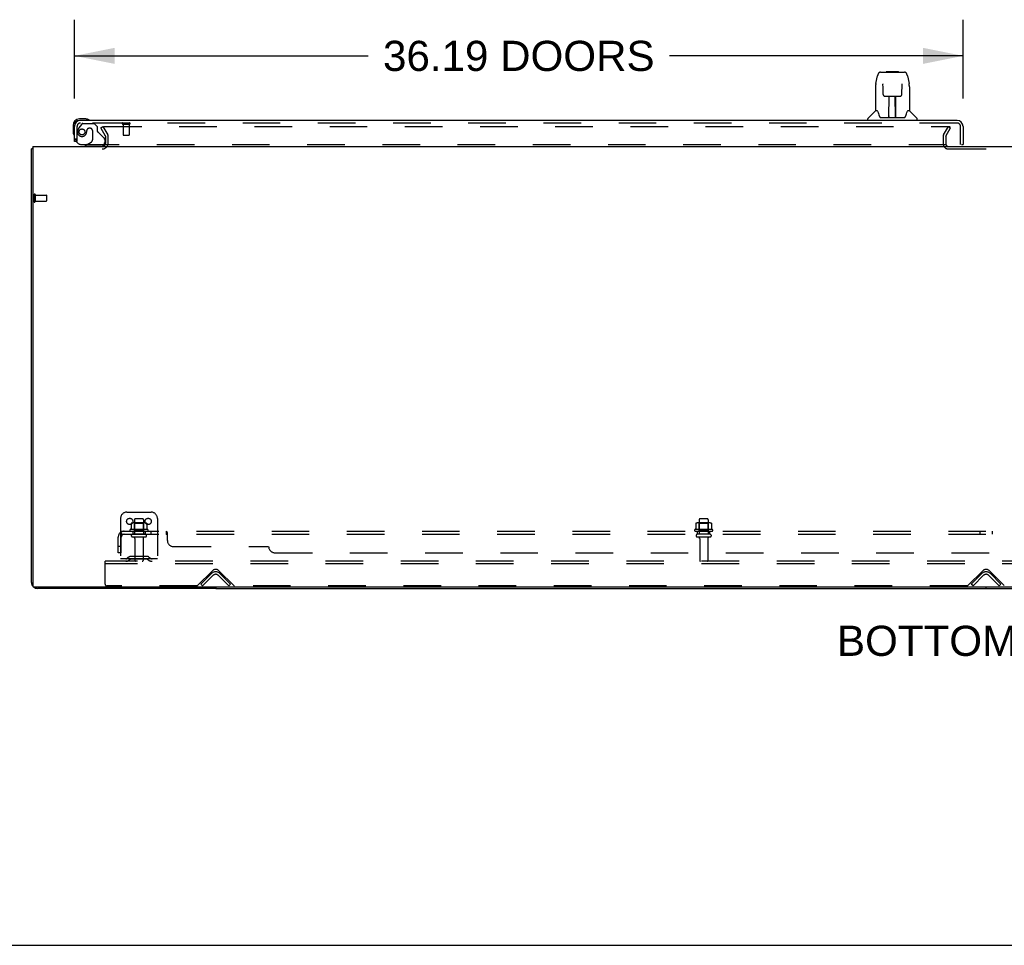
# Model space of a CAD drawing. Header units: inches. Extents: x 0 to 278, y 0 to 180.
# Tile 2 of 77: x 57 to 97, y 0 to 38. Entities that reach past the tile are written whole.
import ezdxf

# ---------------------------------------------------------------- set-up
doc = ezdxf.new("R2010")
doc.units = ezdxf.units.IN
doc.header["$LTSCALE"] = 15.310625
doc.header["$MEASUREMENT"] = 0
doc.linetypes.add('HIDDEN', pattern=[0.2, 0.1, -0.1])
doc.layers.get('0').update_dxf_attribs({"linetype": 'CONTINUOUS'})
for name, color, linetype in [('DEFAULT_2', 8, 'HIDDEN'), ('DIMENSIONS', 7, 'CONTINUOUS'), ('LEFTHAND_DOOR_ASSEMBLY', 7, 'CONTINUOUS'), ('SUBPANEL', 7, 'CONTINUOUS')]:
    doc.layers.add(name, color=color, linetype=linetype)
doc.styles.get("Standard").update_dxf_attribs({"font": 'arial.ttf'})
doc.dimstyles.new('DIMSTYLE_1', dxfattribs={"dimtxt": 1.228125, "dimasz": 1.6375, "dimexe": 0.09, "dimexo": 0.07, "dimgap": 0.0375, "dimtad": 0, "dimtih": 1, "dimtoh": 1, "dimzin": 4, "dimdsep": 46, "dimtxsty": 'Standard', "dimblk": '_FILLED', "dimblk1": '_FILLED', "dimblk2": '_FILLED', "dimcen": 0.09, "dimadec": 3, "dimazin": 1, "dimtfac": 1, "dimtdec": 3, "dimtofl": 0, "dimtmove": 0, "dimatfit": 3, "dimldrblk": '_FILLED', "dimfxl": 0, "dimtolj": 1, "dimtzin": 4, "dimarcsym": 0})

# ---------------------------------------------------------------- blocks, each defined once
blk = doc.blocks.new('_FILLED')
at = {"color": 0, "linetype": 'ByBlock'}
blk.add_solid([(0, 0), (-1, 0.2), (-1, -0.2)], dxfattribs=at)
blk = doc.blocks.new('*D6')
at = {"layer": 'DIMENSIONS', "color": 2, "linetype": 'Continuous'}
for p, q in [((59.447, 34.492), (59.447, 37.696)), ((95.634, 34.492), (95.634, 37.696)), ((59.447, 36.222), (71.402, 36.222)), ((95.634, 36.222), (83.679, 36.222))]:
    blk.add_line(p, q, dxfattribs=at)
at = {"layer": 'DIMENSIONS', "color": 2, "linetype": 'Continuous', "xscale": 1.6375, "yscale": 1.6375, "zscale": 1.6375, "rotation": 180}
blk.add_blockref('_FILLED', (59.447, 36.222), dxfattribs=at)
at = {"layer": 'DIMENSIONS', "color": 2, "linetype": 'Continuous', "xscale": 1.6375, "yscale": 1.6375, "zscale": 1.6375}
blk.add_blockref('_FILLED', (95.634, 36.222), dxfattribs=at)
at = {"layer": 'DIMENSIONS', "color": 2, "linetype": 'Continuous', "insert": (77.541, 36.836), "char_height": 1.22812, "width": 11.04856, "attachment_point": 2, "line_spacing_factor": 0.9}
blk.add_mtext('36.19 DOORS', dxfattribs=at)

msp = doc.modelspace()

# ---------------------------------------------------------------- linework, layer by layer
at = {"color": 3, "linetype": 'Continuous'}
for p, q in [((57.749, 32.534), (57.749, 14.646)), ((57.749, 32.534), (135.395, 32.534)), ((57.697, 14.781), (57.697, 32.43)), ((135.335, 14.586), (57.809, 14.586)), ((65.197, 14.534), (57.943, 14.534))]:
    msp.add_line(p, q, dxfattribs=at)
at = {"color": 7, "linetype": 'Continuous'}
for p, q in [((57.749, 32.43), (57.697, 32.43)), ((65.197, 14.586), (65.197, 14.534)), ((65.197, 14.534), (127.947, 14.534)), ((96.572, 14.534), (96.572, 14.586)), ((0, 0), (278.375, 0))]:
    msp.add_line(p, q, dxfattribs=at)
at = {"color": 3, "linetype": 'Continuous'}
for points in [[(57.732, 32.446), (57.725, 32.444), (57.721, 32.444), (57.717, 32.443), (57.714, 32.442), (57.712, 32.441), (57.709, 32.441), (57.706, 32.44), (57.704, 32.439), (57.702, 32.438), (57.7, 32.437), (57.699, 32.435), (57.698, 32.434), (57.697, 32.433), (57.697, 32.432), (57.697, 32.43)], [(57.749, 32.45), (57.749, 32.45), (57.745, 32.449), (57.74, 32.448), (57.736, 32.447), (57.732, 32.446)]]:
    msp.add_lwpolyline(points, dxfattribs=at)
for centre, radius, start, end in [((60.575, 32.677), 0.142, 270, 333.5334), ((57.943, 14.781), 0.246, 180, 219.4399), ((57.809, 14.646), 0.06, 180, 270), ((57.943, 14.781), 0.246, 230.5601, 270)]:
    msp.add_arc(centre, radius, start, end, dxfattribs=at)
at = {"layer": 'DEFAULT_2', "color": 8, "linetype": 'HIDDEN'}
for p, q in [((60.517, 33.295), (60.607, 33.347)), ((60.713, 32.955), (60.517, 33.295)), ((60.607, 33.347), (60.803, 33.007)), ((60.653, 33.347), (95.103, 33.347)), ((94.84, 33.007), (95.036, 33.347)), ((94.93, 32.955), (95.126, 33.295)), ((95.036, 33.347), (95.126, 33.295)), ((60.718, 32.677), (60.718, 32.938)), ((60.822, 32.677), (60.822, 32.938)), ((94.822, 32.938), (94.822, 32.649)), ((94.926, 32.938), (94.926, 32.649)), ((95.041, 32.43), (98.103, 32.43)), ((57.801, 30.572), (57.801, 30.288)), ((57.844, 30.572), (57.844, 30.288)), ((57.844, 30.554), (58.291, 30.554)), ((58.301, 30.544), (58.301, 30.316)), ((57.844, 30.306), (58.291, 30.306)), ((61.322, 17.388), (61.322, 15.638)), ((61.572, 17.638), (62.572, 17.638)), ((61.884, 17.333), (61.884, 16.738)), ((62.229, 17.363), (61.914, 17.363)), ((62.259, 17.333), (62.259, 16.738)), ((62.822, 17.388), (62.822, 15.638)), ((84.884, 17.333), (84.884, 16.738)), ((85.229, 17.363), (84.914, 17.363)), ((85.259, 17.333), (85.259, 16.738)), ((62.428, 16.933), (61.716, 16.933)), ((61.738, 16.863), (62.406, 16.863)), ((61.753, 17.178), (61.753, 16.96)), ((62.327, 17.199), (61.816, 17.199)), ((61.888, 17.179), (61.868, 17.199)), ((61.888, 16.883), (61.868, 16.863)), ((61.888, 16.883), (61.888, 17.179)), ((62.255, 17.179), (61.888, 17.179)), ((62.255, 16.883), (61.888, 16.883)), ((62.255, 17.179), (62.275, 17.199)), ((62.255, 16.883), (62.255, 17.179)), ((62.255, 16.883), (62.275, 16.863)), ((62.391, 17.178), (62.391, 16.96)), ((85.428, 16.933), (84.716, 16.933)), ((84.738, 16.863), (85.406, 16.863)), ((84.753, 17.178), (84.753, 16.96)), ((85.327, 17.199), (84.816, 17.199)), ((84.888, 17.179), (84.868, 17.199)), ((84.888, 16.883), (84.868, 16.863)), ((84.888, 16.883), (84.888, 17.179)), ((85.255, 17.179), (84.888, 17.179)), ((85.255, 16.883), (84.888, 16.883)), ((85.255, 17.179), (85.275, 17.199)), ((85.255, 16.883), (85.255, 17.179)), ((85.255, 16.883), (85.275, 16.863)), ((85.391, 17.178), (85.391, 16.96)), ((62.329, 16.738), (61.814, 16.738)), ((62.329, 16.628), (61.814, 16.628)), ((61.907, 16.566), (61.907, 15.668)), ((62.237, 16.566), (62.237, 15.668)), ((85.329, 16.738), (84.814, 16.738)), ((85.329, 16.628), (84.814, 16.628)), ((84.907, 16.566), (84.907, 15.668)), ((85.237, 16.566), (85.237, 15.668)), ((62.822, 15.742), (61.322, 15.742)), ((61.665, 15.811), (61.597, 15.762)), ((61.725, 15.726), (61.657, 15.677)), ((62.412, 15.832), (61.731, 15.832)), ((62.412, 15.728), (61.731, 15.728)), ((61.897, 15.832), (61.897, 15.728)), ((62.247, 15.832), (62.247, 15.728)), ((62.418, 15.726), (62.486, 15.677)), ((62.479, 15.811), (62.547, 15.762)), ((60.697, 15.534), (60.697, 15.638)), ((132.447, 15.638), (60.697, 15.638)), ((60.697, 14.701), (60.697, 15.534)), ((132.447, 15.534), (60.697, 15.534)), ((64.456, 14.647), (65.064, 15.256)), ((65.329, 15.256), (65.938, 14.647)), ((95.831, 14.647), (96.439, 15.256)), ((96.704, 15.256), (97.313, 14.647)), ((64.593, 14.712), (65.023, 15.141)), ((64.666, 14.638), (65.096, 15.068)), ((65.298, 15.068), (65.727, 14.638)), ((65.371, 15.141), (65.801, 14.712)), ((95.968, 14.712), (96.398, 15.141)), ((96.041, 14.638), (96.471, 15.068)), ((96.673, 15.068), (97.102, 14.638)), ((96.746, 15.141), (97.176, 14.712)), ((64.434, 14.638), (60.759, 14.638)), ((64.666, 14.638), (64.593, 14.712)), ((65.727, 14.638), (65.801, 14.712)), ((95.809, 14.638), (65.959, 14.638)), ((96.041, 14.638), (95.968, 14.712)), ((97.102, 14.638), (97.176, 14.712))]:
    msp.add_line(p, q, dxfattribs=at)
for points in [[(60.633, 33.329), (60.633, 33.331), (60.634, 33.333), (60.634, 33.335), (60.635, 33.337), (60.636, 33.338), (60.638, 33.34), (60.639, 33.341), (60.641, 33.343), (60.643, 33.344), (60.645, 33.345), (60.647, 33.346), (60.649, 33.346), (60.651, 33.347), (60.653, 33.347)], [(60.635, 33.322), (60.635, 33.323), (60.634, 33.325), (60.634, 33.327), (60.633, 33.329), (60.633, 33.329)], [(61.753, 16.96), (61.753, 16.958), (61.753, 16.957), (61.752, 16.956), (61.752, 16.955), (61.752, 16.955), (61.751, 16.954), (61.751, 16.954), (61.751, 16.953), (61.75, 16.953), (61.75, 16.952), (61.75, 16.952), (61.749, 16.952), (61.749, 16.952), (61.749, 16.951), (61.748, 16.951), (61.748, 16.951), (61.748, 16.951), (61.748, 16.951)], [(61.759, 17.187), (61.757, 17.186), (61.756, 17.185), (61.755, 17.184), (61.754, 17.182), (61.753, 17.181), (61.753, 17.179), (61.753, 17.178)], [(62.385, 17.187), (62.386, 17.186), (62.388, 17.185), (62.389, 17.184), (62.39, 17.182), (62.39, 17.181), (62.391, 17.179), (62.391, 17.178)], [(62.396, 16.951), (62.396, 16.951), (62.395, 16.951), (62.395, 16.951), (62.395, 16.951), (62.395, 16.952), (62.394, 16.952), (62.394, 16.952), (62.394, 16.952), (62.393, 16.953), (62.393, 16.953), (62.393, 16.954), (62.392, 16.954), (62.392, 16.955), (62.392, 16.955), (62.391, 16.956), (62.391, 16.957), (62.391, 16.958), (62.391, 16.96)], [(84.753, 16.96), (84.753, 16.958), (84.753, 16.957), (84.752, 16.956), (84.752, 16.955), (84.752, 16.955), (84.751, 16.954), (84.751, 16.954), (84.751, 16.953), (84.75, 16.953), (84.75, 16.952), (84.75, 16.952), (84.749, 16.952), (84.749, 16.952), (84.749, 16.951), (84.748, 16.951), (84.748, 16.951), (84.748, 16.951), (84.748, 16.951)], [(84.759, 17.187), (84.757, 17.186), (84.756, 17.185), (84.755, 17.184), (84.754, 17.182), (84.753, 17.181), (84.753, 17.179), (84.753, 17.178)], [(85.385, 17.187), (85.386, 17.186), (85.388, 17.185), (85.389, 17.184), (85.39, 17.182), (85.39, 17.181), (85.391, 17.179), (85.391, 17.178)], [(85.396, 16.951), (85.396, 16.951), (85.395, 16.951), (85.395, 16.951), (85.395, 16.951), (85.395, 16.952), (85.394, 16.952), (85.394, 16.952), (85.394, 16.952), (85.393, 16.953), (85.393, 16.953), (85.393, 16.954), (85.392, 16.954), (85.392, 16.955), (85.392, 16.955), (85.391, 16.956), (85.391, 16.957), (85.391, 16.958), (85.391, 16.96)]]:
    msp.add_lwpolyline(points, dxfattribs=at)
for centre in [(61.697, 17.263), (62.447, 17.263)]:
    msp.add_circle(centre, 0.128, dxfattribs=at)
for centre, radius, start, end in [((60.685, 32.938), 0.033, 0, 30), ((60.685, 32.938), 0.137, 0, 30), ((94.959, 32.938), 0.137, 150, 180), ((94.959, 32.938), 0.033, 150, 180), ((60.575, 32.677), 0.246, 270, 360), ((60.575, 32.677), 0.142, 333.5334, 360), ((95.041, 32.649), 0.219, 180, 270), ((95.041, 32.649), 0.115, 180, 270), ((57.822, 30.572), 0.0215, 0, 180), ((58.291, 30.544), 0.01, 0, 90), ((57.822, 30.288), 0.0215, 180, 360), ((58.291, 30.316), 0.01, 270, 360), ((61.572, 17.388), 0.25, 90, 180), ((61.914, 17.333), 0.03, 90, 180), ((62.229, 17.333), 0.03, 0, 90), ((62.572, 17.388), 0.25, 0, 90), ((84.914, 17.333), 0.03, 90, 180), ((85.229, 17.333), 0.03, 0, 90), ((61.738, 16.901), 0.0384, 124.4497, 270), ((62.072, 16.333), 0.698, 117.6814, 120.6631), ((61.816, 17.058), 0.141, 90, 113.95), ((62.327, 17.058), 0.141, 66.05, 90), ((62.072, 16.333), 0.698, 59.3369, 62.3186), ((62.406, 16.901), 0.0384, 270, 55.5503), ((84.738, 16.901), 0.0384, 124.4497, 270), ((85.072, 16.333), 0.698, 117.6814, 120.6631), ((84.816, 17.058), 0.141, 90, 113.95), ((85.327, 17.058), 0.141, 66.05, 90), ((85.072, 16.333), 0.698, 59.3369, 62.3186), ((85.406, 16.901), 0.0384, 270, 55.5503), ((61.814, 16.683), 0.055, 90, 270), ((61.844, 16.566), 0.0625, 0, 90), ((62.299, 16.566), 0.0625, 90, 180), ((62.329, 16.683), 0.055, 270, 90), ((84.814, 16.683), 0.055, 90, 270), ((84.844, 16.566), 0.0625, 0, 90), ((85.299, 16.566), 0.0625, 90, 180), ((85.329, 16.683), 0.055, 270, 90), ((61.536, 15.846), 0.104, 270, 305.7539), ((61.536, 15.846), 0.208, 270, 305.7539), ((61.731, 15.718), 0.114, 90, 125.7539), ((61.731, 15.718), 0.01, 90, 125.7539), ((61.937, 15.668), 0.03, 180, 270), ((62.207, 15.668), 0.03, 270, 360), ((62.412, 15.718), 0.114, 54.2461, 90), ((62.412, 15.718), 0.01, 54.2461, 90), ((62.608, 15.846), 0.208, 234.2461, 270), ((62.608, 15.846), 0.104, 234.2461, 270), ((84.937, 15.668), 0.03, 180, 270), ((85.207, 15.668), 0.03, 270, 360), ((65.197, 15.123), 0.188, 45, 135), ((96.572, 15.123), 0.188, 45, 135), ((65.197, 14.967), 0.246, 45, 135), ((65.197, 14.967), 0.142, 45, 135), ((96.572, 14.967), 0.246, 45, 135), ((96.572, 14.967), 0.142, 45, 135), ((60.759, 14.701), 0.0625, 180, 270), ((64.434, 14.668), 0.03, 270, 315), ((65.959, 14.668), 0.03, 225, 270), ((95.809, 14.668), 0.03, 270, 315)]:
    msp.add_arc(centre, radius, start, end, dxfattribs=at)
at = {"layer": 'LEFTHAND_DOOR_ASSEMBLY', "color": 7, "linetype": 'Continuous'}
for p, q in [((92.085, 35.101), (92.151, 35.406)), ((92.275, 35.561), (93.244, 35.561)), ((92.361, 35.561), (92.36, 35.561)), ((92.521, 35.58), (92.501, 35.561)), ((92.521, 35.58), (92.997, 35.58)), ((92.997, 35.58), (93.017, 35.561)), ((93.368, 35.406), (93.433, 35.101)), ((92.07, 34.958), (92.07, 33.986)), ((92.371, 35.086), (92.371, 35.083)), ((92.371, 35.083), (92.372, 35.08)), ((92.372, 35.08), (92.372, 35.076)), ((92.372, 35.076), (92.372, 35.068)), ((92.374, 34.937), (92.372, 35.068)), ((92.379, 34.654), (92.374, 34.937)), ((93.14, 34.654), (93.147, 35.067)), ((93.147, 35.075), (93.147, 35.08)), ((93.147, 35.067), (93.147, 35.075)), ((93.439, 35.071), (93.433, 35.101)), ((93.448, 34.957), (93.448, 33.986)), ((92.379, 34.654), (92.38, 34.641)), ((92.46, 34.576), (92.58, 34.576)), ((92.61, 33.73), (92.625, 34.577)), ((92.616, 34.577), (92.904, 34.577)), ((92.618, 34.161), (92.618, 34.577)), ((92.885, 33.71), (92.87, 34.577)), ((92.901, 33.71), (92.901, 34.577)), ((92.939, 34.576), (93.059, 34.576)), ((92.621, 34.352), (92.618, 34.352)), ((92.621, 34.34), (92.618, 34.34)), ((92.901, 34.352), (92.874, 34.352)), ((92.901, 34.34), (92.874, 34.34)), ((92.878, 34.112), (92.901, 34.112)), ((92.901, 34.108), (92.878, 34.108)), ((92.065, 33.98), (91.767, 33.682)), ((92.143, 33.986), (92.07, 33.986)), ((92.14, 33.986), (92.146, 33.975)), ((92.206, 33.821), (92.221, 33.774)), ((92.221, 33.774), (92.224, 33.765)), ((92.274, 33.71), (93.245, 33.71)), ((92.611, 33.782), (92.611, 33.756)), ((92.618, 33.71), (92.618, 33.714)), ((92.884, 33.756), (92.884, 33.782)), ((93.295, 33.765), (93.298, 33.774)), ((93.372, 33.975), (93.378, 33.984)), ((93.448, 33.986), (93.375, 33.986)), ((93.454, 33.98), (93.752, 33.682)), ((59.387, 33.389), (59.387, 33.133)), ((59.447, 33.389), (59.447, 33.346)), ((59.906, 33.652), (59.65, 33.652)), ((59.693, 33.592), (59.65, 33.592)), ((59.944, 33.649), (59.906, 33.652)), ((91.755, 33.592), (91.755, 33.655)), ((93.763, 33.592), (93.763, 33.655)), ((59.387, 33.133), (59.39, 33.095)), ((59.522, 32.738), (59.447, 32.738)), ((59.958, 32.613), (59.889, 32.573)), ((59.889, 32.534), (59.889, 32.573)), ((95.572, 32.613), (95.634, 32.613))]:
    msp.add_line(p, q, dxfattribs=at)
at = {"layer": 'LEFTHAND_DOOR_ASSEMBLY', "color": 3, "linetype": 'Continuous'}
for p, q in [((59.447, 32.738), (59.447, 33.346)), ((95.388, 33.592), (59.693, 33.592)), ((95.634, 33.346), (95.634, 32.613))]:
    msp.add_line(p, q, dxfattribs=at)
at = {"layer": 'LEFTHAND_DOOR_ASSEMBLY', "color": 8, "linetype": 'HIDDEN'}
for p, q in [((59.551, 32.738), (59.551, 33.346)), ((59.727, 33.434), (59.625, 33.289)), ((95.388, 33.488), (59.693, 33.488)), ((59.791, 33.467), (60.243, 33.467)), ((60.369, 33.341), (60.243, 33.467)), ((60.369, 33.341), (60.369, 33.162)), ((61.409, 33.445), (61.693, 33.445)), ((61.427, 33.445), (61.427, 32.998)), ((61.675, 33.445), (61.675, 32.998)), ((95.53, 32.613), (95.53, 33.346)), ((59.948, 33.177), (59.948, 33.189)), ((60.079, 33.275), (60.046, 33.275)), ((60.177, 33.177), (60.177, 32.798)), ((60.427, 33.104), (60.647, 32.884)), ((61.437, 32.988), (61.665, 32.988)), ((59.551, 32.738), (59.522, 32.738)), ((59.739, 32.613), (95.572, 32.613)), ((60.519, 32.534), (59.889, 32.534)), ((59.958, 32.613), (60.127, 32.711)), ((60.676, 32.814), (60.676, 32.691))]:
    msp.add_line(p, q, dxfattribs=at)
at = {"layer": 'LEFTHAND_DOOR_ASSEMBLY', "color": 7, "linetype": 'Continuous'}
for points in [[(92.275, 35.561), (92.271, 35.561), (92.258, 35.559), (92.245, 35.556), (92.233, 35.55), (92.221, 35.544), (92.211, 35.536), (92.202, 35.527), (92.194, 35.517), (92.187, 35.507), (92.18, 35.495), (92.174, 35.483), (92.168, 35.469), (92.163, 35.454), (92.158, 35.438), (92.153, 35.419), (92.151, 35.406)], [(93.368, 35.406), (93.365, 35.419), (93.36, 35.438), (93.355, 35.455), (93.35, 35.47), (93.344, 35.483), (93.338, 35.496), (93.332, 35.507), (93.325, 35.518), (93.316, 35.527), (93.307, 35.536), (93.297, 35.544), (93.285, 35.551), (93.273, 35.556), (93.26, 35.559), (93.247, 35.561), (93.244, 35.561)], [(92.085, 35.101), (92.08, 35.07), (92.074, 35.03), (92.071, 34.99), (92.07, 34.958)], [(92.371, 35.089), (92.371, 35.089), (92.371, 35.09), (92.371, 35.089), (92.371, 35.089), (92.371, 35.088), (92.371, 35.087), (92.371, 35.086)], [(93.147, 35.08), (93.147, 35.084), (93.147, 35.085), (93.147, 35.087), (93.147, 35.088), (93.147, 35.089), (93.147, 35.089), (93.148, 35.089)], [(93.448, 34.957), (93.447, 34.991), (93.444, 35.031), (93.439, 35.071)], [(92.38, 34.641), (92.384, 34.629), (92.389, 34.617), (92.396, 34.606), (92.405, 34.597), (92.415, 34.589), (92.426, 34.583), (92.438, 34.579), (92.449, 34.577), (92.458, 34.576)], [(92.58, 34.576), (92.583, 34.576), (92.592, 34.577), (92.6, 34.577)], [(92.6, 34.577), (92.608, 34.577), (92.616, 34.577)], [(92.904, 34.577), (92.912, 34.577), (92.92, 34.577)], [(92.92, 34.577), (92.928, 34.577), (92.936, 34.576), (92.939, 34.576)], [(93.06, 34.576), (93.07, 34.577), (93.082, 34.58), (93.094, 34.584), (93.105, 34.59), (93.114, 34.598), (93.123, 34.607), (93.13, 34.618), (93.135, 34.63), (93.138, 34.642), (93.14, 34.654)], [(92.146, 33.975), (92.16, 33.947), (92.175, 33.911), (92.19, 33.869), (92.206, 33.821)], [(92.224, 33.765), (92.228, 33.752), (92.233, 33.742), (92.238, 33.733)], [(92.238, 33.733), (92.244, 33.726), (92.249, 33.72), (92.256, 33.715), (92.263, 33.712), (92.271, 33.71), (92.273, 33.71)], [(93.245, 33.71), (93.247, 33.71), (93.255, 33.712), (93.262, 33.715), (93.269, 33.72), (93.275, 33.726), (93.28, 33.733)], [(93.28, 33.733), (93.285, 33.742), (93.29, 33.752), (93.295, 33.765)], [(93.298, 33.774), (93.312, 33.82), (93.328, 33.867), (93.343, 33.91), (93.358, 33.946), (93.372, 33.975)]]:
    msp.add_lwpolyline(points, dxfattribs=at)
at = {"layer": 'LEFTHAND_DOOR_ASSEMBLY', "color": 8, "linetype": 'HIDDEN'}
msp.add_circle((59.751, 33.125), 0.12, dxfattribs=at)
at = {"layer": 'LEFTHAND_DOOR_ASSEMBLY', "color": 7, "linetype": 'Continuous'}
for centre, radius, start, end in [((92.078, 33.966), 0.0197, 97.5, 135), ((92.63, 33.73), 0.0197, 179, 269.9232), ((92.865, 33.73), 0.0197, 270.0771, 1), ((93.44, 33.966), 0.0197, 45, 82.5), ((59.65, 33.389), 0.263, 90, 180), ((59.65, 33.389), 0.203, 90, 180), ((59.906, 33.402), 0.25, 59.1101, 90), ((60.027, 33.607), 0.015, 270, 353.6204), ((60.027, 33.604), 0.015, 6.3796, 59.1101), ((91.795, 33.655), 0.0394, 135, 180), ((93.724, 33.655), 0.0394, 0, 45), ((59.637, 33.133), 0.25, 180, 210.8899), ((59.435, 33.012), 0.015, 210.8899, 263.6204), ((59.432, 33.012), 0.015, 276.3796, 360), ((60.519, 32.691), 0.157, 270, 330.1697)]:
    msp.add_arc(centre, radius, start, end, dxfattribs=at)
at = {"layer": 'LEFTHAND_DOOR_ASSEMBLY', "color": 3, "linetype": 'Continuous'}
for centre, radius, start, end in [((59.693, 33.346), 0.246, 90, 180), ((95.388, 33.346), 0.246, 0, 90), ((95.572, 32.633), 0.02, 270, 360)]:
    msp.add_arc(centre, radius, start, end, dxfattribs=at)
at = {"layer": 'LEFTHAND_DOOR_ASSEMBLY', "color": 8, "linetype": 'HIDDEN'}
for centre, radius, start, end in [((59.693, 33.346), 0.142, 90, 180), ((59.941, 33.068), 0.386, 144.9, 163.1561), ((59.791, 33.388), 0.079, 90, 144.9), ((61.409, 33.467), 0.0215, 90, 270), ((61.693, 33.467), 0.0215, 270, 90), ((95.388, 33.346), 0.142, 0, 90), ((59.751, 33.125), 0.187, 163.1561, 342.1518), ((59.555, 33.189), 0.393, 342.0702, 358.3401), ((60.046, 33.177), 0.098, 90, 180), ((60.079, 33.177), 0.098, 0, 90), ((60.408, 33.162), 0.039, 180, 248.3904), ((60.357, 33.033), 0.1, 45, 68.3904), ((60.576, 32.814), 0.1, 0, 45), ((61.437, 32.998), 0.01, 180, 270), ((61.665, 32.998), 0.01, 270, 360), ((59.739, 32.863), 0.25, 180, 270), ((60.077, 32.798), 0.1, 300.092, 360), ((60.519, 32.691), 0.157, 330.1697, 360)]:
    msp.add_arc(centre, radius, start, end, dxfattribs=at)
at = {"layer": 'LEFTHAND_DOOR_ASSEMBLY', "color": 7, "linetype": 'Continuous'}
for centre, start_param, end_param in [((92.61, 33.75), -1.369355, -1.26493), ((92.885, 33.75), -1.875951, -1.570796)]:
    msp.add_ellipse(centre, major_axis=(0.0394, 0), ratio=1, start_param=start_param, end_param=end_param, dxfattribs=at)
at = {"layer": 'SUBPANEL', "color": 8, "linetype": 'HIDDEN'}
for p, q in [((61.353, 16.738), (61.353, 16.863)), ((61.353, 16.863), (131.791, 16.863)), ((61.822, 16.863), (61.822, 16.738)), ((62.322, 16.863), (62.322, 16.738)), ((62.55, 16.863), (62.55, 16.738)), ((62.831, 16.863), (62.831, 16.738)), ((63.193, 16.738), (63.193, 16.863)), ((84.822, 16.738), (84.822, 16.863)), ((85.322, 16.738), (85.322, 16.863)), ((96.322, 16.863), (96.322, 16.738)), ((96.822, 16.863), (96.822, 16.738)), ((61.228, 15.988), (61.228, 16.626)), ((61.315, 16.809), (61.394, 16.713)), ((61.353, 16.738), (131.791, 16.738)), ((61.353, 15.988), (61.353, 16.626)), ((61.376, 16.734), (61.376, 16.734)), ((63.228, 16.488), (63.228, 16.809)), ((61.353, 16.238), (61.228, 16.238)), ((63.478, 16.238), (67.353, 16.238)), ((61.353, 15.988), (61.228, 15.988)), ((67.603, 15.988), (125.541, 15.988))]:
    msp.add_line(p, q, dxfattribs=at)
for points in [[(61.333, 16.84), (61.334, 16.844), (61.336, 16.847), (61.338, 16.851), (61.34, 16.854), (61.341, 16.856), (61.343, 16.859), (61.346, 16.861), (61.348, 16.862), (61.35, 16.863), (61.351, 16.863), (61.353, 16.863)], [(63.206, 16.854), (63.204, 16.856), (63.202, 16.859), (63.2, 16.861), (63.198, 16.862), (63.196, 16.863), (63.194, 16.863), (63.193, 16.863)], [(63.196, 16.863), (63.194, 16.863), (63.193, 16.863)], [(63.211, 16.844), (63.209, 16.847), (63.208, 16.851), (63.206, 16.854), (63.204, 16.856), (63.202, 16.859), (63.2, 16.861), (63.198, 16.862)], [(63.218, 16.828), (63.214, 16.836), (63.213, 16.84), (63.211, 16.844)], [(61.315, 16.809), (61.317, 16.811), (61.319, 16.814), (61.322, 16.817), (61.324, 16.821), (61.326, 16.825), (61.328, 16.828), (61.329, 16.832), (61.333, 16.84)], [(61.353, 16.797), (61.353, 16.798), (61.353, 16.798), (61.353, 16.798), (61.353, 16.798), (61.353, 16.798), (61.353, 16.797), (61.353, 16.797), (61.353, 16.796), (61.353, 16.796), (61.353, 16.795)], [(61.376, 16.734), (61.376, 16.734), (61.376, 16.734), (61.376, 16.735), (61.375, 16.735), (61.375, 16.736), (61.375, 16.736), (61.374, 16.737), (61.374, 16.737), (61.374, 16.738), (61.373, 16.739), (61.373, 16.739), (61.373, 16.74), (61.372, 16.74), (61.372, 16.741), (61.372, 16.742), (61.371, 16.743), (61.371, 16.743), (61.37, 16.744), (61.37, 16.745), (61.37, 16.746), (61.369, 16.746), (61.369, 16.747), (61.369, 16.748), (61.368, 16.749), (61.368, 16.75), (61.367, 16.75), (61.367, 16.751), (61.367, 16.752), (61.366, 16.753), (61.366, 16.754), (61.365, 16.755), (61.365, 16.756), (61.365, 16.757), (61.364, 16.758), (61.364, 16.759), (61.363, 16.76), (61.363, 16.761), (61.363, 16.762), (61.362, 16.763), (61.362, 16.764), (61.362, 16.765), (61.361, 16.766), (61.361, 16.767), (61.36, 16.768), (61.36, 16.769), (61.36, 16.77), (61.359, 16.771), (61.359, 16.772), (61.359, 16.773), (61.358, 16.774), (61.358, 16.775), (61.358, 16.776), (61.357, 16.777), (61.357, 16.778), (61.357, 16.779), (61.357, 16.78), (61.356, 16.781), (61.356, 16.782), (61.356, 16.783), (61.356, 16.784), (61.355, 16.785), (61.355, 16.786), (61.355, 16.787), (61.355, 16.788), (61.355, 16.789), (61.354, 16.789), (61.354, 16.79), (61.354, 16.791), (61.354, 16.792), (61.354, 16.793), (61.354, 16.794), (61.353, 16.794), (61.353, 16.795), (61.353, 16.796), (61.353, 16.796), (61.353, 16.797), (61.353, 16.797), (61.353, 16.797)], [(61.381, 16.72), (61.376, 16.724), (61.374, 16.726), (61.372, 16.728), (61.369, 16.73), (61.367, 16.732), (61.364, 16.734), (61.362, 16.735), (61.359, 16.737), (61.357, 16.737), (61.355, 16.738), (61.353, 16.738)], [(61.373, 16.738), (61.374, 16.737), (61.374, 16.737), (61.374, 16.736), (61.375, 16.736), (61.375, 16.735), (61.375, 16.735), (61.376, 16.735), (61.376, 16.734), (61.376, 16.734), (61.376, 16.734)], [(61.394, 16.713), (61.393, 16.712), (61.392, 16.712), (61.391, 16.712), (61.39, 16.713), (61.389, 16.713), (61.388, 16.714), (61.386, 16.715), (61.384, 16.717), (61.383, 16.718), (61.381, 16.72)], [(63.202, 16.732), (63.201, 16.734), (63.199, 16.735), (63.197, 16.737), (63.196, 16.737), (63.194, 16.738), (63.193, 16.738)], [(63.196, 16.737), (63.194, 16.738), (63.193, 16.738)], [(63.208, 16.724), (63.205, 16.728), (63.204, 16.73), (63.202, 16.732), (63.201, 16.734), (63.199, 16.735), (63.197, 16.737)], [(63.222, 16.712), (63.221, 16.713), (63.219, 16.713), (63.217, 16.714), (63.216, 16.715), (63.214, 16.717), (63.212, 16.718), (63.211, 16.72), (63.21, 16.722), (63.208, 16.724)], [(63.228, 16.713), (63.226, 16.712), (63.224, 16.712), (63.222, 16.712), (63.221, 16.713), (63.219, 16.713), (63.217, 16.714), (63.216, 16.715), (63.214, 16.717), (63.212, 16.718), (63.211, 16.72)], [(63.226, 16.811), (63.225, 16.814), (63.223, 16.817), (63.221, 16.821), (63.219, 16.825), (63.218, 16.828)], [(63.228, 16.713), (63.226, 16.712), (63.224, 16.712)], [(63.228, 16.809), (63.226, 16.811), (63.225, 16.814)]]:
    msp.add_lwpolyline(points, dxfattribs=at)
for centre, radius, start, end in [((61.465, 16.626), 0.237, 90, 180), ((61.465, 16.626), 0.112, 90, 180), ((63.478, 16.488), 0.25, 180, 270), ((67.603, 16.238), 0.25, 180, 270)]:
    msp.add_arc(centre, radius, start, end, dxfattribs=at)

# ---------------------------------------------------------------- texts
at = {"layer": 'DIMENSIONS', "color": 2, "linetype": 'Continuous', "insert": (96.598, 13.015), "char_height": 1.22812, "width": 12.17168, "attachment_point": 2, "line_spacing_factor": 0.9}
msp.add_mtext('BOTTOM VIEW', dxfattribs=at)

# ---------------------------------------------------------------- dimensions: what is measured, and where the dimension line sits
at = {"layer": 'DIMENSIONS', "color": 2, "linetype": 'Continuous'}
dim = msp.add_linear_dim(base=(59.447, 36.222), p1=(95.634, 34.422), p2=(59.447, 34.422), angle=180, text='<> DOORS', dimstyle='DIMSTYLE_1', dxfattribs=at)
dim.commit()
dim.dimension.update_dxf_attribs({"geometry": '*D6', "text_midpoint": (77.541, 36.222), "dimtype": 160})

doc.saveas('drawing.dxf')
